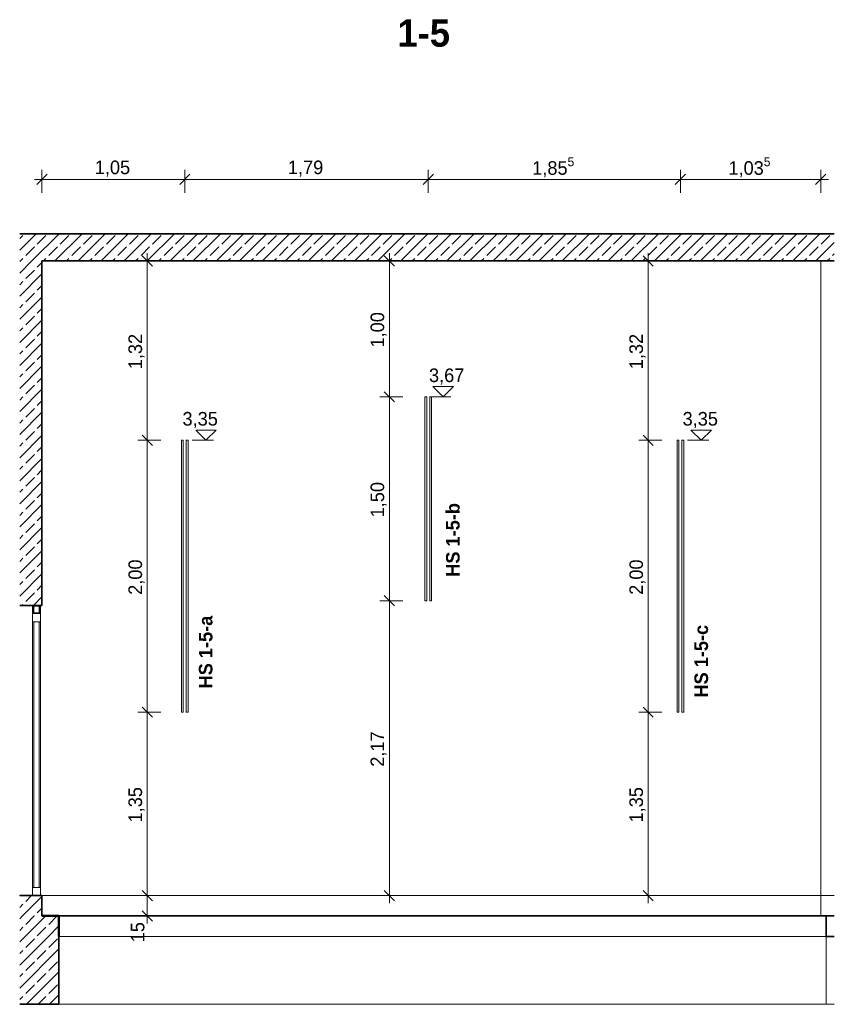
# Model space of a CAD drawing. Extents: x -22247 to 417655, y -187892 to 17509.
# Tile 37 of 62: x 272988 to 278984, y -185776 to -178531. Entities that reach past the tile are written whole.
import ezdxf
from ezdxf.lldxf.tags import DXFTag

# ---------------------------------------------------------------- set-up
doc = ezdxf.new("R2010")
doc.units = 0
doc.header["$LTSCALE"] = 50
for name, color, linetype, lineweight in [('01 Allgemein Beschriftung', 7, 'Continuous', 25), ('01 Bemaßung einbauteile', 7, 'Continuous', 25), ('20 Bodenplatte', 7, 'Continuous', 25), ('20 Dach Stb-Decke', 7, 'Continuous', 25), ('20 Einbauteile - Halfenschienen', 7, 'Continuous', 25), ('20 Fundament', 7, 'Continuous', 25), ('20 Gitterwände', 7, 'Continuous', 25), ('20 Innenwände', 7, 'Continuous', 25)]:
    doc.layers.add(name, color=color, linetype=linetype, lineweight=lineweight)
doc.styles.add('ERSTELLTER_STIL_2', font='GOTHIC.TTF')
doc.styles.add('ERSTELLTER_STIL_3', font='txt')
tags = doc.linetypes.add('Untersicht', pattern=[0.4, 0.3, -0.1]).pattern_tags.tags
tags[6:7] = [DXFTag(74, 4), DXFTag(75, 0), DXFTag(340, '0'), DXFTag(46, 1.0), DXFTag(50, 0.0), DXFTag(44, 0.0), DXFTag(45, 0.0)]
tags[4:5] = [DXFTag(74, 4), DXFTag(75, 0), DXFTag(340, '0'), DXFTag(46, 1.0), DXFTag(50, 0.0), DXFTag(44, 0.0), DXFTag(45, 0.0)]
pattern_1 = [(45, (273159.53, -184975.84), (-84.8528, 84.8528), []), (45, (273117.11, -184933.41), (-84.8528, 84.8528), [90, -30])]

# ---------------------------------------------------------------- blocks, each defined once
blk = doc.blocks.new('-D36')
at = {"layer": '01 Bemaßung einbauteile', "color": 200, "linetype": 'Continuous', "lineweight": 18, "ltscale": 0.000188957, "true_color": 0xd600ff}
for p, q in [((277.577, -183.5883), (277.652, -183.6633)), ((277.7145, -183.6258), (277.5442, -183.6258)), ((277.6145, -184.9758), (277.6145, -183.6258)), ((277.577, -184.9383), (277.652, -185.0133)), ((277.7145, -184.9758), (277.5442, -184.9758)), ((277.6145, -185.0321), (277.6145, -184.9758))]:
    blk.add_line(p, q, dxfattribs=at)
at = {"layer": '01 Bemaßung einbauteile', "color": 200, "lineweight": 18, "ltscale": 0.000188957, "true_color": 0xd600ff, "insert": (277.5945, -184.4377), "char_height": 0.1, "attachment_point": 7, "rotation": 90, "style": 'ERSTELLTER_STIL_2'}
blk.add_mtext('\\A1;{\\pql;\\fCentury Gothic|b0|i0|c0|p0;\\W1.000000;1,35}', dxfattribs=at)
blk = doc.blocks.new('-D38')
at = {"layer": '01 Bemaßung einbauteile', "color": 200, "linetype": 'Continuous', "lineweight": 18, "ltscale": 0.000188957, "true_color": 0xd600ff}
for p, q in [((277.7145, -181.6258), (277.5442, -181.6258)), ((277.577, -181.5883), (277.652, -181.6633)), ((277.6145, -183.6258), (277.6145, -181.6258)), ((277.577, -183.5883), (277.652, -183.6633)), ((277.7145, -183.6258), (277.5442, -183.6258))]:
    blk.add_line(p, q, dxfattribs=at)
at = {"layer": '01 Bemaßung einbauteile', "color": 200, "lineweight": 18, "ltscale": 0.000188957, "true_color": 0xd600ff, "insert": (277.5945, -182.7627), "char_height": 0.1, "attachment_point": 7, "rotation": 90, "style": 'ERSTELLTER_STIL_2'}
blk.add_mtext('\\A1;{\\pql;\\fCentury Gothic|b0|i0|c0|p0;\\W1.000000;2,00}', dxfattribs=at)
blk = doc.blocks.new('-D39')
at = {"layer": '01 Bemaßung einbauteile', "color": 200, "linetype": 'Continuous', "lineweight": 18, "ltscale": 0.000188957, "true_color": 0xd600ff}
for p, q in [((277.6145, -180.3058), (277.6145, -180.2496)), ((277.7145, -180.3058), (277.5442, -180.3058)), ((277.652, -180.3433), (277.577, -180.2683)), ((277.6145, -181.6258), (277.6145, -180.3058)), ((277.7145, -181.6258), (277.5442, -181.6258)), ((277.577, -181.5883), (277.652, -181.6633))]:
    blk.add_line(p, q, dxfattribs=at)
at = {"layer": '01 Bemaßung einbauteile', "color": 200, "lineweight": 18, "ltscale": 0.000188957, "true_color": 0xd600ff, "insert": (277.5945, -181.1027), "char_height": 0.1, "attachment_point": 7, "rotation": 90, "style": 'ERSTELLTER_STIL_2'}
blk.add_mtext('\\A1;{\\pql;\\fCentury Gothic|b0|i0|c0|p0;\\W1.000000;1,32}', dxfattribs=at)
blk = doc.blocks.new('-D40')
at = {"layer": '01 Bemaßung einbauteile', "color": 200, "linetype": 'Continuous', "lineweight": 18, "ltscale": 0.000188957, "true_color": 0xd600ff}
for p, q in [((275.6717, -182.7683), (275.7467, -182.8433)), ((275.8092, -182.8058), (275.6388, -182.8058)), ((275.7092, -184.9758), (275.7092, -182.8058)), ((275.6717, -184.9383), (275.7467, -185.0133)), ((275.7795, -184.9758), (275.6092, -184.9758)), ((275.7092, -185.0321), (275.7092, -184.9758))]:
    blk.add_line(p, q, dxfattribs=at)
at = {"layer": '01 Bemaßung einbauteile', "color": 200, "lineweight": 18, "ltscale": 0.000188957, "true_color": 0xd600ff, "insert": (275.6892, -184.0277), "char_height": 0.1, "attachment_point": 7, "rotation": 90, "style": 'ERSTELLTER_STIL_2'}
blk.add_mtext('\\A1;{\\pql;\\fCentury Gothic|b0|i0|c0|p0;\\W1.000000;2,17}', dxfattribs=at)
blk = doc.blocks.new('-D41')
at = {"layer": '01 Bemaßung einbauteile', "color": 200, "linetype": 'Continuous', "lineweight": 18, "ltscale": 0.000188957, "true_color": 0xd600ff}
for p, q in [((275.6717, -181.2683), (275.7467, -181.3433)), ((275.8092, -181.3058), (275.6388, -181.3058)), ((275.7092, -182.8058), (275.7092, -181.3058)), ((275.6717, -182.7683), (275.7467, -182.8433)), ((275.8092, -182.8058), (275.6388, -182.8058))]:
    blk.add_line(p, q, dxfattribs=at)
at = {"layer": '01 Bemaßung einbauteile', "color": 200, "lineweight": 18, "ltscale": 0.000188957, "true_color": 0xd600ff, "insert": (275.6892, -182.1927), "char_height": 0.1, "attachment_point": 7, "rotation": 90, "style": 'ERSTELLTER_STIL_2'}
blk.add_mtext('\\A1;{\\pql;\\fCentury Gothic|b0|i0|c0|p0;\\W1.000000;1,50}', dxfattribs=at)
blk = doc.blocks.new('-D42')
at = {"layer": '01 Bemaßung einbauteile', "color": 200, "linetype": 'Continuous', "lineweight": 18, "ltscale": 0.000188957, "true_color": 0xd600ff}
for p, q in [((275.7092, -180.3058), (275.7092, -180.2496)), ((275.7795, -180.3058), (275.6092, -180.3058)), ((275.7467, -180.3433), (275.6717, -180.2683)), ((275.7092, -181.3058), (275.7092, -180.3058)), ((275.6717, -181.2683), (275.7467, -181.3433)), ((275.8092, -181.3058), (275.6388, -181.3058))]:
    blk.add_line(p, q, dxfattribs=at)
at = {"layer": '01 Bemaßung einbauteile', "color": 200, "lineweight": 18, "ltscale": 0.000188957, "true_color": 0xd600ff, "insert": (275.6892, -180.9427), "char_height": 0.1, "attachment_point": 7, "rotation": 90, "style": 'ERSTELLTER_STIL_2'}
blk.add_mtext('\\A1;{\\pql;\\fCentury Gothic|b0|i0|c0|p0;\\W1.000000;1,00}', dxfattribs=at)
blk = doc.blocks.new('-D43')
at = {"layer": '01 Bemaßung einbauteile', "color": 200, "linetype": 'Continuous', "lineweight": 18, "ltscale": 0.000188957, "true_color": 0xd600ff}
for p, q in [((273.8896, -184.9383), (273.9646, -185.0133)), ((273.9975, -184.9758), (273.8271, -184.9758)), ((273.9271, -185.1258), (273.9271, -184.9758)), ((273.8896, -185.0883), (273.9646, -185.1633)), ((273.9975, -185.1258), (273.8271, -185.1258)), ((273.9271, -185.1821), (273.9271, -185.1258))]:
    blk.add_line(p, q, dxfattribs=at)
at = {"layer": '01 Bemaßung einbauteile', "color": 200, "lineweight": 18, "ltscale": 0.000188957, "true_color": 0xd600ff, "insert": (273.9071, -185.3198), "char_height": 0.1, "attachment_point": 7, "rotation": 90, "style": 'ERSTELLTER_STIL_2'}
blk.add_mtext('\\A1;{\\pql;\\fCentury Gothic|b0|i0|c0|p0;\\W1.000000;15}', dxfattribs=at)
blk = doc.blocks.new('-D44')
at = {"layer": '01 Bemaßung einbauteile', "color": 200, "linetype": 'Continuous', "lineweight": 18, "ltscale": 0.000188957, "true_color": 0xd600ff}
for p, q in [((273.8896, -183.5883), (273.9646, -183.6633)), ((274.0271, -183.6258), (273.8568, -183.6258)), ((273.9271, -184.9758), (273.9271, -183.6258)), ((273.8896, -184.9383), (273.9646, -185.0133)), ((273.9975, -184.9758), (273.8271, -184.9758))]:
    blk.add_line(p, q, dxfattribs=at)
at = {"layer": '01 Bemaßung einbauteile', "color": 200, "lineweight": 18, "ltscale": 0.000188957, "true_color": 0xd600ff, "insert": (273.9071, -184.4377), "char_height": 0.1, "attachment_point": 7, "rotation": 90, "style": 'ERSTELLTER_STIL_2'}
blk.add_mtext('\\A1;{\\pql;\\fCentury Gothic|b0|i0|c0|p0;\\W1.000000;1,35}', dxfattribs=at)
blk = doc.blocks.new('-D45')
at = {"layer": '01 Bemaßung einbauteile', "color": 200, "linetype": 'Continuous', "lineweight": 18, "ltscale": 0.000188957, "true_color": 0xd600ff}
for p, q in [((274.0271, -181.6258), (273.8568, -181.6258)), ((273.8896, -181.5883), (273.9646, -181.6633)), ((273.9271, -183.6258), (273.9271, -181.6258)), ((273.8896, -183.5883), (273.9646, -183.6633)), ((274.0271, -183.6258), (273.8568, -183.6258))]:
    blk.add_line(p, q, dxfattribs=at)
at = {"layer": '01 Bemaßung einbauteile', "color": 200, "lineweight": 18, "ltscale": 0.000188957, "true_color": 0xd600ff, "insert": (273.9071, -182.7627), "char_height": 0.1, "attachment_point": 7, "rotation": 90, "style": 'ERSTELLTER_STIL_2'}
blk.add_mtext('\\A1;{\\pql;\\fCentury Gothic|b0|i0|c0|p0;\\W1.000000;2,00}', dxfattribs=at)
blk = doc.blocks.new('-D46')
at = {"layer": '01 Bemaßung einbauteile', "color": 200, "linetype": 'Continuous', "lineweight": 18, "ltscale": 0.000188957, "true_color": 0xd600ff}
for p, q in [((274.0271, -180.3058), (273.8568, -180.3058)), ((273.9646, -180.3433), (273.8896, -180.2683)), ((273.9271, -181.6258), (273.9271, -180.3058)), ((274.0271, -181.6258), (273.8568, -181.6258)), ((273.8896, -181.5883), (273.9646, -181.6633))]:
    blk.add_line(p, q, dxfattribs=at)
at = {"layer": '01 Bemaßung einbauteile', "color": 200, "lineweight": 18, "ltscale": 0.000188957, "true_color": 0xd600ff, "insert": (273.9071, -181.1027), "char_height": 0.1, "attachment_point": 7, "rotation": 90, "style": 'ERSTELLTER_STIL_2'}
blk.add_mtext('\\A1;{\\pql;\\fCentury Gothic|b0|i0|c0|p0;\\W1.000000;1,32}', dxfattribs=at)
blk = doc.blocks.new('-D47')
at = {"layer": '01 Bemaßung einbauteile', "color": 200, "linetype": 'Continuous', "lineweight": 18, "ltscale": 0.000188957, "true_color": 0xd600ff}
for p, q in [((273.9271, -180.3058), (273.9271, -180.2496)), ((274.0271, -180.3058), (273.8568, -180.3058)), ((273.9646, -180.3433), (273.8896, -180.2683))]:
    blk.add_line(p, q, dxfattribs=at)
blk = doc.blocks.new('-D48')
at = {"layer": '01 Bemaßung einbauteile', "color": 200, "linetype": 'Continuous', "lineweight": 18, "ltscale": 0.000188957, "true_color": 0xd600ff}
for p, q in [((273.1893, -179.6683), (273.1143, -179.7433)), ((273.1518, -179.8058), (273.1518, -179.6355)), ((274.2405, -179.6683), (274.1655, -179.7433)), ((274.203, -179.8058), (274.203, -179.6355)), ((273.0956, -179.7058), (273.1518, -179.7058)), ((273.1518, -179.7058), (274.203, -179.7058))]:
    blk.add_line(p, q, dxfattribs=at)
at = {"layer": '01 Bemaßung einbauteile', "color": 200, "lineweight": 18, "ltscale": 0.000188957, "true_color": 0xd600ff, "insert": (273.5405, -179.6858), "char_height": 0.1, "attachment_point": 7, "style": 'ERSTELLTER_STIL_2'}
blk.add_mtext('\\A1;{\\pql;\\fCentury Gothic|b0|i0|c0|p0;\\W1.000000;1,05}', dxfattribs=at)
blk = doc.blocks.new('-D49')
at = {"layer": '01 Bemaßung einbauteile', "color": 200, "linetype": 'Continuous', "lineweight": 18, "ltscale": 0.000188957, "true_color": 0xd600ff}
for p, q in [((274.2405, -179.6683), (274.1655, -179.7433)), ((274.203, -179.8058), (274.203, -179.6355)), ((276.0328, -179.6683), (275.9578, -179.7433)), ((275.9953, -179.8058), (275.9953, -179.6355)), ((274.203, -179.7058), (275.9953, -179.7058))]:
    blk.add_line(p, q, dxfattribs=at)
at = {"layer": '01 Bemaßung einbauteile', "color": 200, "lineweight": 18, "ltscale": 0.000188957, "true_color": 0xd600ff, "insert": (274.9623, -179.6858), "char_height": 0.1, "attachment_point": 7, "style": 'ERSTELLTER_STIL_2'}
blk.add_mtext('\\A1;{\\pql;\\fCentury Gothic|b0|i0|c0|p0;\\W1.000000;1,79}', dxfattribs=at)
blk = doc.blocks.new('-D50')
at = {"layer": '01 Bemaßung einbauteile', "color": 200, "linetype": 'Continuous', "lineweight": 18, "ltscale": 0.000188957, "true_color": 0xd600ff}
for p, q in [((276.0328, -179.6683), (275.9578, -179.7433)), ((275.9953, -179.8058), (275.9953, -179.6355)), ((277.8889, -179.6683), (277.8139, -179.7433)), ((277.8514, -179.8058), (277.8514, -179.6355)), ((275.9953, -179.7058), (277.8514, -179.7058))]:
    blk.add_line(p, q, dxfattribs=at)
at = {"layer": '01 Bemaßung einbauteile', "color": 200, "lineweight": 18, "ltscale": 0.000188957, "true_color": 0xd600ff, "insert": (276.7606, -179.701), "char_height": 0.1, "attachment_point": 7, "style": 'ERSTELLTER_STIL_2'}
blk.add_mtext('\\A1;{\\pql;\\fCentury Gothic|b0|i0|c0|p0;\\W1.000000;1,85\\fCentury Gothic|b0|i0|c0|p0;\\W1.000000;\\A1{\\H.66x;\\S5^  ;}}', dxfattribs=at)
blk = doc.blocks.new('-D51')
at = {"layer": '01 Bemaßung einbauteile', "color": 200, "linetype": 'Continuous', "lineweight": 18, "ltscale": 0.000188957, "true_color": 0xd600ff}
for p, q in [((277.8889, -179.6683), (277.8139, -179.7433)), ((277.8514, -179.8058), (277.8514, -179.6355)), ((278.8466, -179.7433), (278.9216, -179.6683)), ((278.8841, -179.8058), (278.8841, -179.6355)), ((277.8514, -179.7058), (278.8841, -179.7058)), ((278.8841, -179.7058), (278.9404, -179.7058))]:
    blk.add_line(p, q, dxfattribs=at)
at = {"layer": '01 Bemaßung einbauteile', "color": 200, "lineweight": 18, "ltscale": 0.000188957, "true_color": 0xd600ff, "insert": (278.205, -179.701), "char_height": 0.1, "attachment_point": 7, "style": 'ERSTELLTER_STIL_2'}
blk.add_mtext('\\A1;{\\pql;\\fCentury Gothic|b0|i0|c0|p0;\\W1.000000;1,03\\fCentury Gothic|b0|i0|c0|p0;\\W1.000000;\\A1{\\H.66x;\\S5^  ;}}', dxfattribs=at)

msp = doc.modelspace()

# ---------------------------------------------------------------- hatches: boundary and pattern name
at = {"layer": '20 Bodenplatte', "linetype": 'Continuous', "lineweight": 13, "ltscale": 3.71293e-05, "true_color": 0x000100}
h = msp.add_hatch(dxfattribs=at)
h.set_pattern_fill('Beton_Stahlbeton_0006', color=98, scale=1000, style=0, pattern_type=2)
h.set_pattern_definition(pattern_1)
h.paths.add_polyline_path([(272987.8, -185275.8), (273276.8, -185275.8), (273276.8, -185125.8), (272987.8, -185125.8)])
at = {"layer": '20 Dach Stb-Decke', "linetype": 'Continuous', "lineweight": 13, "ltscale": 3.71293e-05, "true_color": 0x000100}
h = msp.add_hatch(dxfattribs=at)
h.set_pattern_fill('Beton_Stahlbeton_0006', color=98, scale=1000, style=0, pattern_type=2)
h.set_pattern_definition(pattern_1)
h.paths.add_polyline_path([(272987.8, -180305.8), (278984.1, -180305.8), (278984.1, -180105.8), (272987.8, -180105.8)])
at = {"layer": '20 Fundament', "linetype": 'Continuous', "lineweight": 13, "ltscale": 3.71293e-05, "true_color": 0x000100}
h = msp.add_hatch(dxfattribs=at)
h.set_pattern_fill('Beton_Stahlbeton_0006', color=98, scale=1000, style=0, pattern_type=2)
h.set_pattern_definition(pattern_1)
h.paths.add_polyline_path([(273276.8, -185275.8), (272987.8, -185275.8), (272987.8, -185775.8), (273276.8, -185775.8)])
at = {"layer": '20 Gitterwände', "linetype": 'Continuous', "lineweight": 13, "ltscale": 3.71293e-05, "true_color": 0x000100}
h = msp.add_hatch(dxfattribs=at)
h.set_pattern_fill('Metall_Stahl_0006', color=98, scale=1000, style=0, pattern_type=2)
h.set_pattern_definition([(135, (273159.535, -184975.84), (53.033, 53.033), []), (135, (273141.86, -184993.52), (53.033, 53.033), [])])
h.paths.add_polyline_path([(273091.8, -182840.8), (273086.8, -182842.2), (273083.1, -182845.8), (273081.8, -182850.8), (273081.8, -182890.8), (273083.1, -182895.8), (273086.8, -182899.5), (273091.8, -182900.8), (273131.8, -182900.8), (273136.8, -182899.5), (273140.5, -182895.8), (273141.8, -182890.8), (273141.8, -182850.8), (273140.5, -182845.8), (273136.8, -182842.2), (273131.8, -182840.8)])
h.paths.add_polyline_path([(273091.8, -182845.8), (273131.8, -182845.8), (273134.3, -182846.5), (273136.1, -182848.3), (273136.8, -182850.8), (273136.8, -182890.8), (273136.1, -182893.3), (273134.3, -182895.2), (273131.8, -182895.8), (273091.8, -182895.8), (273089.3, -182895.2), (273087.5, -182893.3), (273086.8, -182890.8), (273086.8, -182850.8), (273087.5, -182848.3), (273089.3, -182846.5)], flags=0)
at = {"layer": '20 Innenwände', "linetype": 'Continuous', "lineweight": 13, "ltscale": 3.71293e-05, "true_color": 0x000100}
h = msp.add_hatch(dxfattribs=at)
h.set_pattern_fill('Beton_Stahlbeton_0006', color=98, scale=1000, style=0, pattern_type=2)
h.set_pattern_definition(pattern_1)
h.paths.add_polyline_path([(272987.8, -182840.8), (273151.8, -182840.8), (273151.8, -180305.8), (272987.8, -180305.8)])
h = msp.add_hatch(dxfattribs=at)
h.set_pattern_fill('Beton_Stahlbeton_0006', color=98, scale=1000, style=0, pattern_type=2)
h.set_pattern_definition(pattern_1)
h.paths.add_polyline_path([(272987.8, -185125.8), (273151.8, -185125.8), (273151.8, -184975.8), (272987.8, -184975.8)])

# ---------------------------------------------------------------- linework, layer by layer
at = {"layer": '01 Bemaßung einbauteile', "color": 200, "linetype": 'Continuous', "lineweight": 18, "ltscale": 0.000188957, "true_color": 0xd600ff}
for p, q in [((276105.1, -181305.8), (276030.1, -181230.8)), ((276030.1, -181230.8), (276180.1, -181230.8)), ((276180.1, -181230.8), (276105.1, -181305.8)), ((276105.1, -181305.8), (276005.1, -181305.8)), ((276105.1, -181305.8), (276161.3, -181305.8)), ((274358.2, -181625.8), (274283.2, -181550.8)), ((274283.2, -181550.8), (274433.2, -181550.8)), ((274433.2, -181550.8), (274358.2, -181625.8)), ((278004.3, -181625.8), (277929.3, -181550.8)), ((277929.3, -181550.8), (278079.3, -181550.8)), ((278079.3, -181550.8), (278004.3, -181625.8)), ((274358.2, -181625.8), (274258.2, -181625.8)), ((274358.2, -181625.8), (274414.5, -181625.8)), ((278004.3, -181625.8), (277904.3, -181625.8)), ((278004.3, -181625.8), (278060.5, -181625.8))]:
    msp.add_line(p, q, dxfattribs=at)
at = {"layer": '20 Bodenplatte', "color": 7, "linetype": 'Continuous', "lineweight": 50, "ltscale": 0.03125}
for q in [(273151.8, -185125.8), (273276.8, -185275.8)]:
    msp.add_line((273276.8, -185125.8), q, dxfattribs=at)
at = {"layer": '20 Bodenplatte', "color": 7, "linetype": 'Continuous', "lineweight": 35, "ltscale": 0.005252}
for p, q in [((273276.8, -185125.8), (278923.5, -185125.8)), ((278923.5, -185125.8), (278984.1, -185125.8)), ((278923.5, -185275.8), (278923.5, -185125.8)), ((278923.4, -185275.8), (278923.5, -185275.8)), ((278923.5, -185275.8), (278984.1, -185275.8))]:
    msp.add_line(p, q, dxfattribs=at)
at = {"layer": '20 Dach Stb-Decke', "color": 7, "linetype": 'Continuous', "lineweight": 35, "ltscale": 0.005252}
for p, q in [((278984.1, -180105.8), (272987.8, -180105.8)), ((278984.1, -180305.8), (273151.8, -180305.8))]:
    msp.add_line(p, q, dxfattribs=at)
at = {"layer": '20 Dach Stb-Decke', "color": 30, "linetype": 'Untersicht', "lineweight": 18, "ltscale": 4.72392e-05, "true_color": 0xff7300}
msp.add_line((273134, -184975.8), (278984.4, -184975.8), dxfattribs=at)
at = {"layer": '20 Einbauteile - Halfenschienen', "color": 200, "linetype": 'Continuous', "lineweight": 18, "ltscale": 0.000188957, "true_color": 0xd600ff}
for p, q in [((275970.8, -181305.8), (275984.1, -181305.8)), ((275970.8, -182805.8), (275970.8, -181305.8)), ((275984.1, -182805.8), (275984.1, -181305.8)), ((276006.6, -182805.8), (276006.6, -181305.8)), ((276006.6, -181305.8), (276019.8, -181305.8)), ((276019.8, -182805.8), (276019.8, -181305.8)), ((274178.5, -181625.8), (274191.7, -181625.8)), ((274178.5, -183625.8), (274178.5, -181625.8)), ((274191.7, -183625.8), (274191.7, -181625.8)), ((274214.2, -183625.8), (274214.2, -181625.8)), ((274214.2, -181625.8), (274227.5, -181625.8)), ((274227.5, -183625.8), (274227.5, -181625.8)), ((277826.9, -181625.8), (277840.1, -181625.8)), ((277826.9, -183625.8), (277826.9, -181625.8)), ((277840.1, -183625.8), (277840.1, -181625.8)), ((277862.6, -183625.8), (277862.6, -181625.8)), ((277862.6, -181625.8), (277875.9, -181625.8)), ((277875.9, -183625.8), (277875.9, -181625.8)), ((275970.8, -182805.8), (275984.1, -182805.8)), ((276006.6, -182805.8), (276019.8, -182805.8)), ((274178.5, -183625.8), (274191.7, -183625.8)), ((274214.2, -183625.8), (274227.5, -183625.8)), ((277826.9, -183625.8), (277840.1, -183625.8)), ((277862.6, -183625.8), (277875.9, -183625.8))]:
    msp.add_line(p, q, dxfattribs=at)
at = {"layer": '20 Fundament', "color": 7, "linetype": 'Continuous', "lineweight": 35, "ltscale": 0.005252}
for p, q in [((273276.8, -185275.8), (273276.8, -185775.8)), ((273276.8, -185775.8), (272987.8, -185775.8))]:
    msp.add_line(p, q, dxfattribs=at)
at = {"layer": '20 Fundament', "color": 7, "linetype": 'Continuous', "lineweight": 18, "ltscale": 0.000188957}
for p, q in [((278923.4, -185275.8), (273276.8, -185275.8)), ((278923.4, -185775.8), (278923.4, -185275.8)), ((278923.4, -185775.8), (273276.8, -185775.8)), ((278984.1, -185775.8), (278923.4, -185775.8))]:
    msp.add_line(p, q, dxfattribs=at)
at = {"layer": '20 Gitterwände', "color": 5, "linetype": 'Continuous', "lineweight": 18, "ltscale": 0.000188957, "true_color": 0x0000ff}
for p, q in [((273086.8, -182842.2), (273083.1, -182845.8)), ((273091.8, -182840.8), (273086.8, -182842.2)), ((273089.3, -182846.5), (273087.5, -182848.3)), ((273091.8, -182895.8), (273091.8, -182845.8)), ((273131.8, -182840.8), (273136.8, -182842.2)), ((273131.8, -182895.8), (273131.8, -182845.8)), ((273134.3, -182846.5), (273136.1, -182848.3)), ((273136.8, -182842.2), (273140.5, -182845.8)), ((273081.8, -182900.8), (273081.8, -182890.8)), ((273081.8, -182900.8), (273081.8, -182960.8)), ((273091.8, -182900.8), (273081.8, -182900.8)), ((273083.1, -182895.8), (273086.8, -182899.5)), ((273086.8, -182899.5), (273091.8, -182900.8)), ((273087.5, -182893.3), (273089.3, -182895.2)), ((273131.8, -182900.8), (273091.8, -182900.8)), ((273136.8, -182899.5), (273131.8, -182900.8)), ((273141.8, -182900.8), (273131.8, -182900.8)), ((273136.1, -182893.3), (273134.3, -182895.2)), ((273140.5, -182895.8), (273136.8, -182899.5)), ((273141.8, -182900.8), (273141.8, -182890.8)), ((273141.8, -182900.8), (273141.8, -182960.8)), ((273081.8, -184915.8), (273081.8, -182960.8)), ((273141.8, -182960.8), (273081.8, -182960.8)), ((273091.8, -184915.8), (273091.8, -182960.8)), ((273131.8, -184915.8), (273131.8, -182960.8)), ((273141.8, -184915.8), (273141.8, -182960.8)), ((273081.8, -184915.8), (273081.8, -184975.8)), ((273141.8, -184915.8), (273081.8, -184915.8)), ((273141.8, -184915.8), (273141.8, -184975.8))]:
    msp.add_line(p, q, dxfattribs=at)
for points in [[(273083.1, -182845.8), (273081.8, -182850.8), (273081.8, -182890.8), (273083.1, -182895.8)], [(273087.5, -182848.3), (273086.8, -182850.8), (273086.8, -182890.8), (273087.5, -182893.3)], [(273134.3, -182846.5), (273131.8, -182845.8), (273091.8, -182845.8), (273089.3, -182846.5)], [(273136.1, -182848.3), (273136.8, -182850.8), (273136.8, -182890.8), (273136.1, -182893.3)], [(273140.5, -182845.8), (273141.8, -182850.8), (273141.8, -182890.8), (273140.5, -182895.8)], [(273089.3, -182895.2), (273091.8, -182895.8), (273131.8, -182895.8), (273134.3, -182895.2)]]:
    msp.add_lwpolyline(points, dxfattribs=at)
at = {"layer": '20 Innenwände', "color": 7, "linetype": 'Continuous', "lineweight": 35, "ltscale": 0.005252}
for p, q in [((273151.8, -180305.8), (273151.8, -182840.8)), ((273091.8, -182840.8), (272987.8, -182840.8)), ((273131.8, -182840.8), (273091.8, -182840.8)), ((273151.8, -182840.8), (273131.8, -182840.8)), ((273081.8, -184975.8), (272987.8, -184975.8)), ((273141.8, -184975.8), (273081.8, -184975.8)), ((273151.8, -184975.8), (273141.8, -184975.8)), ((273151.8, -184975.8), (273151.8, -185125.8))]:
    msp.add_line(p, q, dxfattribs=at)
at = {"layer": '20 Innenwände', "color": 7, "linetype": 'Continuous', "lineweight": 18, "ltscale": 0.000188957}
msp.add_line((278884.1, -185125.8), (278884.1, -180305.8), dxfattribs=at)

# ---------------------------------------------------------------- block references
at = {"layer": '01 Bemaßung einbauteile', "color": 200, "linetype": 'Continuous', "lineweight": 18, "ltscale": 0.000188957, "true_color": 0xd600ff, "xscale": 1000, "yscale": 1000, "zscale": 1000}
for name in ['-D50', '-D51', '-D48', '-D49', '-D47', '-D42', '-D39', '-D46', '-D41', '-D45', '-D38', '-D40', '-D44', '-D36', '-D43']:
    msp.add_blockref(name, (0, 0), dxfattribs=at)

# ---------------------------------------------------------------- texts
at = {"layer": '01 Allgemein Beschriftung', "color": 1, "linetype": 'Continuous', "lineweight": 18, "ltscale": 0.000188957, "true_color": 0xf50000, "insert": (275768.8, -178630.5), "char_height": 200, "attachment_point": 4, "style": 'ERSTELLTER_STIL_3'}
msp.add_mtext('\\A1;{\\fCentury Gothic|b1|i0|c0|p0;\\W1;1-\\fCentury Gothic|b1|i0|c0|p0;\\W1;5}', dxfattribs=at)
at = {"layer": '01 Bemaßung einbauteile', "color": 200, "lineweight": 18, "ltscale": 0.000188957, "true_color": 0xd600ff, "char_height": 100, "attachment_point": 7, "style": 'ERSTELLTER_STIL_2'}
for s, insert in [('\\A1;{\\fCentury Gothic|b0|i0|c0|p0;\\W1;3,67}', (276000.7, -181215.8)), ('\\A1;{\\fCentury Gothic|b0|i0|c0|p0;\\W1;3,35}', (274186.3, -181535.8)), ('\\A1;{\\fCentury Gothic|b0|i0|c0|p0;\\W1;3,35}', (277867.6, -181535.8))]:
    msp.add_mtext(s, dxfattribs=dict(at, insert=insert))
at = {"layer": '01 Bemaßung einbauteile', "color": 7, "linetype": 'Continuous', "lineweight": 13, "ltscale": 3.71293e-05, "char_height": 100, "attachment_point": 8, "rotation": 90, "style": 'ERSTELLTER_STIL_3'}
for s, insert in [('\\A1;{\\fCentury Gothic|b1|i0|c0|p0;\\W1;HS 1-5-b}', (276227.7, -182358.5)), ('\\A1;{\\fCentury Gothic|b1|i0|c0|p0;\\W1;HS 1-5-a}', (274408, -183183.7)), ('\\A1;{\\fCentury Gothic|b1|i0|c0|p0;\\W1;HS 1-5-c}', (278056.3, -183251.1))]:
    msp.add_mtext(s, dxfattribs=dict(at, insert=insert))

doc.saveas('drawing.dxf')
